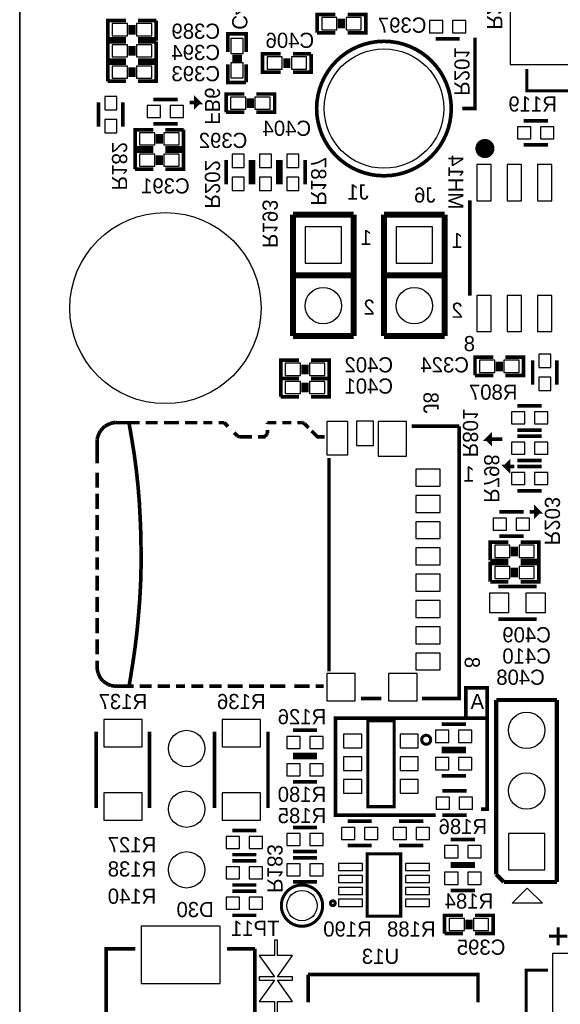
# Model space of a CAD drawing. Extents: x -53 to 531, y -106 to 304.
# Tile 17 of 66: x 0 to 23, y 27 to 68. Entities that reach past the tile are written whole.
import ezdxf
from ezdxf.enums import TextEntityAlignment as Align

# ---------------------------------------------------------------- set-up
doc = ezdxf.new("R2010")
doc.units = 0
for name, color, linetype in [('BOARD_GEOMETRY_OUTLINE', 3, 'CONTINUOUS'), ('BOARD_GEOMETRY_SILKSCREEN_B', 1, 'CONTINUOUS'), ('PACKAGE_GEOMETRY_SILKSCREEN_B', 4, 'CONTINUOUS'), ('PIN_B', 5, 'CONTINUOUS'), ('REF_DES_SILKSCREEN_B', 6, 'CONTINUOUS')]:
    doc.layers.add(name, color=color, linetype=linetype)

msp = doc.modelspace()

# ---------------------------------------------------------------- linework, layer by layer
at = {"layer": 'BOARD_GEOMETRY_OUTLINE'}
msp.add_lwpolyline([(177.8, 1.016), (176.784, 0), (175.33874, 0), (1.524, 0), (1.016, 0), (0, 1.016), (0, 2.921), (0, 116.84), (0, 118.364), (1.016, 119.38), (2.54, 119.38), (174.93234, 119.38), (176.784, 119.38), (177.8, 118.364), (177.8, 116.80444), (177.8, 4.445), (177.8, 4.572)], close=True, dxfattribs=at)
msp.add_lwpolyline([(0, 116.84), (0, 2.921)], dxfattribs=at)
at = {"layer": 'BOARD_GEOMETRY_SILKSCREEN_B', "const_width": 0.1524}
for points in [[(19.05, 67.7418), (19.05, 64.77), (18.6436, 64.77)], [(19.05, 67.564), (19.05, 66.4464)], [(19.05, 66.1416), (19.05, 64.77), (18.5166, 64.77)], [(7.112, 65.024), (7.493, 65.024), (7.366, 65.151), (7.366, 64.897), (7.493, 65.024)], [(20.193, 50.927), (19.558, 50.927), (19.685, 51.054), (19.685, 50.8), (19.558, 50.927)], [(20.701, 49.784), (20.32, 49.784), (20.447, 49.657), (20.447, 49.911), (20.32, 49.784)], [(21.336, 47.879), (21.717, 47.879), (21.59, 48.006), (21.59, 47.752), (21.717, 47.879)], [(17.018, 39.243), (19.558, 39.243), (19.558, 40.513), (18.669, 40.513), (18.669, 39.243)], [(17.399, 35.179), (13.208, 35.179), (13.208, 39.243), (17.018, 39.243)], [(19.558, 39.243), (19.558, 35.433), (19.304, 35.433)]]:
    msp.add_lwpolyline(points, dxfattribs=at)
at = {"layer": 'PACKAGE_GEOMETRY_SILKSCREEN_B'}
for points, const_width in [([(4.445, 68.453), (3.683, 68.453), (3.683, 67.691), (4.445, 67.691)], 0.1524), ([(4.953, 67.691), (5.715, 67.691), (5.715, 68.453)], 0.1524), ([(5.715, 68.453), (4.953, 68.453)], 0.1524), ([(13.208, 68.707), (12.446, 68.707), (12.446, 67.945)], 0.1524), ([(13.3858, 68.1228), (13.3858, 68.5292)], 0.1524), ([(13.5382, 68.1228), (13.5382, 68.5292)], 0.1524), ([(13.716, 67.945), (14.478, 67.945), (14.478, 68.707), (13.716, 68.707)], 0.1524), ([(4.6228, 68.2752), (4.6228, 67.8688)], 0.1524), ([(4.7752, 68.2752), (4.7752, 67.8688)], 0.1524), ([(4.445, 67.564), (3.683, 67.564), (3.683, 66.802), (4.445, 66.802)], 0.1524), ([(4.953, 66.802), (5.715, 66.802), (5.715, 67.564)], 0.1524), ([(5.715, 67.564), (4.953, 67.564)], 0.1524), ([(9.4742, 67.1322), (9.4742, 67.8942), (8.7122, 67.8942), (8.7122, 67.1322)], 0.1524), ([(12.446, 67.945), (13.208, 67.945)], 0.1524), ([(17.399, 67.691), (18.415, 67.691)], 0.1524), ([(4.6228, 67.3862), (4.6228, 66.9798)], 0.1524), ([(4.7752, 67.3862), (4.7752, 66.9798)], 0.1524), ([(9.2964, 66.9544), (8.89, 66.9544)], 0.1524), ([(9.2964, 66.802), (8.89, 66.802)], 0.1524), ([(10.922, 67.056), (10.16, 67.056), (10.16, 66.294), (10.922, 66.294)], 0.1524), ([(11.0998, 66.8782), (11.0998, 66.4718)], 0.1524), ([(11.2522, 66.8782), (11.2522, 66.4718)], 0.1524), ([(11.43, 66.294), (12.192, 66.294), (12.192, 67.056)], 0.1524), ([(12.192, 67.056), (11.43, 67.056)], 0.1524), ([(4.445, 66.675), (3.683, 66.675), (3.683, 65.913)], 0.1524), ([(4.6228, 66.0908), (4.6228, 66.4972)], 0.1524), ([(4.7752, 66.0908), (4.7752, 66.4972)], 0.1524), ([(4.953, 65.913), (5.715, 65.913), (5.715, 66.675), (4.953, 66.675)], 0.1524), ([(8.7122, 66.6242), (8.7122, 65.8622), (9.4742, 65.8622)], 0.1524), ([(9.4742, 65.8622), (9.4742, 66.6242)], 0.1524), ([(21.21916, 66.421), (21.21916, 65.51803), (28.81884, 65.51803)], 0.127), ([(3.683, 65.913), (4.445, 65.913)], 0.1524), ([(6.604, 65.151), (5.588, 65.151)], 0.1524), ([(9.398, 65.3796), (8.636, 65.3796), (8.636, 64.6176)], 0.1524), ([(9.5758, 64.7954), (9.5758, 65.2018)], 0.1524), ([(9.7282, 64.7954), (9.7282, 65.2018)], 0.1524), ([(9.906, 64.6176), (10.668, 64.6176), (10.668, 65.3796), (9.906, 65.3796)], 0.1524), ([(3.302, 65.024), (3.302, 64.008)], 0.1524), ([(4.318, 65.024), (4.318, 64.008)], 0.1524), ([(8.636, 64.6176), (9.398, 64.6176)], 0.1524), ([(21.082, 64.262), (22.098, 64.262)], 0.1524), ([(5.588, 63.881), (4.826, 63.881), (4.826, 63.119), (5.588, 63.119)], 0.1524), ([(6.604, 64.135), (5.588, 64.135)], 0.1524), ([(6.096, 63.119), (6.858, 63.119), (6.858, 63.881)], 0.1524), ([(6.858, 63.881), (6.096, 63.881)], 0.1524), ([(5.7658, 63.7032), (5.7658, 63.2968)], 0.1524), ([(5.9182, 63.7032), (5.9182, 63.2968)], 0.1524), ([(21.082, 63.246), (22.098, 63.246)], 0.1524), ([(5.588, 62.992), (4.826, 62.992), (4.826, 62.23)], 0.1524), ([(5.7658, 62.4078), (5.7658, 62.8142)], 0.1524), ([(5.9182, 62.4078), (5.9182, 62.8142)], 0.1524), ([(6.096, 62.23), (6.858, 62.23), (6.858, 62.992), (6.096, 62.992)], 0.1524), ([(8.636, 62.611), (8.636, 61.595)], 0.1524), ([(9.652, 62.611), (9.652, 61.595)], 0.1524), ([(9.779, 62.611), (9.779, 61.595)], 0.1524), ([(10.795, 62.611), (10.795, 61.595)], 0.1524), ([(10.922, 61.595), (10.922, 62.611)], 0.1524), ([(11.938, 61.595), (11.938, 62.611)], 0.1524), ([(4.826, 62.23), (5.588, 62.23)], 0.1524), ([(18.836132, 60.927996), (18.836132, 56.928004)], 0.150114), ([(11.43, 55.245), (11.43, 60.325)], 0.254), ([(11.43, 60.325), (13.97, 60.325)], 0.254), ([(13.97, 60.325), (11.43, 60.325)], 0.1778), ([(11.43, 60.325), (11.43, 55.245)], 0.1778), ([(13.97, 60.325), (13.97, 55.245)], 0.254), ([(13.97, 55.245), (13.97, 60.325)], 0.1778), ([(15.24, 55.245), (15.24, 60.325)], 0.254), ([(15.24, 60.325), (17.78, 60.325)], 0.254), ([(17.78, 60.325), (15.24, 60.325)], 0.1778), ([(15.24, 60.325), (15.24, 55.245)], 0.1778), ([(17.78, 60.325), (17.78, 55.245)], 0.254), ([(17.78, 55.245), (17.78, 60.325)], 0.1778), ([(11.43, 57.785), (13.97, 57.785)], 0.254), ([(15.24, 57.785), (17.78, 57.785)], 0.254), ([(13.97, 55.245), (11.43, 55.245)], 0.254), ([(11.43, 55.245), (13.97, 55.245)], 0.1778), ([(17.78, 55.245), (15.24, 55.245)], 0.254), ([(15.24, 55.245), (17.78, 55.245)], 0.1778), ([(19.812, 54.356), (19.05, 54.356), (19.05, 53.594)], 0.1524), ([(20.32, 53.594), (21.082, 53.594), (21.082, 54.356), (20.32, 54.356)], 0.1524), ([(11.684, 54.229), (10.922, 54.229), (10.922, 53.467)], 0.1524), ([(11.8618, 53.6448), (11.8618, 54.0512)], 0.1524), ([(12.0142, 53.6448), (12.0142, 54.0512)], 0.1524), ([(12.192, 53.467), (12.954, 53.467), (12.954, 54.229), (12.192, 54.229)], 0.1524), ([(19.9898, 53.7718), (19.9898, 54.1782)], 0.1524), ([(20.1422, 53.7718), (20.1422, 54.1782)], 0.1524), ([(21.463, 54.229), (21.463, 53.213)], 0.1524), ([(22.479, 54.229), (22.479, 53.213)], 0.1524), ([(19.05, 53.594), (19.812, 53.594)], 0.1524), ([(10.922, 53.467), (11.684, 53.467)], 0.1524), ([(11.684, 53.467), (10.922, 53.467), (10.922, 52.705)], 0.1524), ([(11.8618, 52.8828), (11.8618, 53.2892)], 0.1524), ([(12.0142, 52.8828), (12.0142, 53.2892)], 0.1524), ([(12.192, 52.705), (12.954, 52.705), (12.954, 53.467), (12.192, 53.467)], 0.1524), ([(10.922, 52.705), (11.684, 52.705)], 0.1524), ([(21.844, 52.324), (20.828, 52.324)], 0.1524), ([(3.4544, 51.359562), (3.560826, 51.465988)], 0.1524), ([(3.560826, 51.465988), (3.676142, 51.528218)], 0.1524), ([(3.676142, 51.528218), (3.782568, 51.581304)], 0.1524), ([(3.782568, 51.581304), (3.888994, 51.607974)], 0.1524), ([(3.888994, 51.607974), (3.99542, 51.6255)], 0.1524), ([(3.99542, 51.6255), (4.03987, 51.6255)], 0.1524), ([(4.572, 51.616864), (4.03987, 51.616864)], 0.1524), ([(4.572, 51.616864), (5.0165, 51.616864)], 0.1524), ([(4.572, 51.616864), (4.68757, 50.942494)], 0.1524), ([(5.2705, 51.616864), (5.7785, 51.616864)], 0.1524), ([(6.0325, 51.616864), (6.6675, 51.616864)], 0.1524), ([(6.9215, 51.616864), (7.4295, 51.616864)], 0.1524), ([(7.6835, 51.616864), (8.0645, 51.616864)], 0.1524), ([(8.3185, 51.616864), (8.555228, 51.616864)], 0.1524), ([(8.718296, 51.453796), (8.555228, 51.616864)], 0.1524), ([(10.364978, 51.616864), (10.7315, 51.616864)], 0.1524), ([(10.364978, 51.562), (10.364978, 51.616864)], 0.1524), ([(10.9855, 51.616864), (11.3665, 51.616864)], 0.1524), ([(11.6205, 51.616864), (11.784076, 51.616864)], 0.1524), ([(11.784076, 51.6255), (11.837416, 51.616864)], 0.1524), ([(11.837416, 51.616864), (11.890756, 51.590194)], 0.1524), ([(11.890756, 51.590194), (11.926062, 51.563524)], 0.1524), ([(11.926062, 51.563524), (12.090146, 51.397154)], 0.1524), ([(16.397986, 51.465988), (18.391378, 51.465988)], 0.1524), ([(18.391378, 51.465988), (18.391378, 40.06596), (16.830802, 40.06596)], 0.1524), ([(3.268218, 51.040284), (3.312414, 51.14671)], 0.1524), ([(3.312414, 51.14671), (3.365754, 51.253136)], 0.1524), ([(3.365754, 51.253136), (3.4544, 51.359562)], 0.1524), ([(9.096248, 51.07559), (8.972296, 51.199796)], 0.1524), ([(9.140698, 51.04892), (9.096248, 51.07559)], 0.1524), ([(9.193784, 51.022504), (9.140698, 51.04892)], 0.1524), ([(10.284968, 51.05781), (10.231882, 51.031394)], 0.1524), ([(10.329418, 51.11115), (10.284968, 51.05781)], 0.1524), ([(10.356088, 51.16449), (10.329418, 51.11115)], 0.1524), ([(10.364978, 51.217576), (10.356088, 51.16449)], 0.1524), ([(10.364978, 51.217576), (10.364978, 51.308)], 0.1524), ([(12.21613, 51.269138), (12.475464, 51.006248)], 0.1524), ([(21.844, 51.308), (20.828, 51.308)], 0.1524), ([(21.844, 51.054), (20.828, 51.054)], 0.1524), ([(3.241548, 50.924714), (3.268218, 51.040284)], 0.1524), ([(3.241548, 50.818288), (3.241548, 50.924714)], 0.1524), ([(3.241548, 50.818288), (3.241548, 49.911)], 0.1524), ([(4.68757, 50.942494), (4.793996, 50.277268)], 0.1524), ([(9.238234, 51.022504), (9.193784, 51.022504)], 0.1524), ([(9.7155, 51.022504), (9.238234, 51.022504)], 0.1524), ([(10.256774, 51.022504), (9.9695, 51.022504)], 0.1524), ([(10.231882, 51.031394), (10.178542, 51.022504)], 0.1524), ([(10.274554, 51.022504), (10.256774, 51.022504)], 0.1524), ([(12.438888, 51.018186), (12.765024, 51.018186)], 0.1524), ([(4.793996, 50.277268), (4.882642, 49.603152)], 0.1524), ([(12.941554, 41.209976), (12.941554, 50.143918)], 0.1524), ([(21.844, 50.038), (20.828, 50.038)], 0.1524), ([(3.241548, 49.53), (3.241548, 48.895)], 0.1524), ([(4.882642, 49.603152), (4.953508, 48.928782)], 0.1524), ([(21.844, 49.784), (20.828, 49.784)], 0.1524), ([(3.241548, 48.641), (3.241548, 48.006)], 0.1524), ([(4.953508, 48.928782), (5.006848, 48.263556)], 0.1524), ([(21.844, 48.768), (20.828, 48.768)], 0.1524), ([(5.006848, 48.263556), (5.042408, 47.58944)], 0.1524), ([(3.241548, 47.752), (3.241548, 47.117)], 0.1524), ([(20.066, 47.879), (21.082, 47.879)], 0.1524), ([(5.042408, 47.58944), (5.068824, 46.915324)], 0.1524), ([(3.241548, 46.863), (3.241548, 46.228)], 0.1524), ([(5.068824, 46.915324), (5.077714, 46.249844)], 0.1524), ([(20.447, 46.609), (19.685, 46.609), (19.685, 45.847)], 0.1524), ([(20.066, 46.863), (21.082, 46.863)], 0.1524), ([(20.955, 45.847), (21.717, 45.847), (21.717, 46.609), (20.955, 46.609)], 0.1524), ([(5.077714, 46.249844), (5.077714, 45.575728)], 0.1524), ([(20.6248, 46.0248), (20.6248, 46.4312)], 0.1524), ([(20.7772, 46.0248), (20.7772, 46.4312)], 0.1524), ([(3.241548, 45.974), (3.241548, 45.466)], 0.1524), ([(19.685, 45.847), (20.447, 45.847)], 0.1524), ([(20.447, 45.72), (19.685, 45.72), (19.685, 44.958)], 0.1524), ([(20.955, 44.958), (21.717, 44.958), (21.717, 45.72), (20.955, 45.72)], 0.1524), ([(5.077714, 45.575728), (5.059934, 44.901612)], 0.1524), ([(20.6248, 45.1358), (20.6248, 45.5422)], 0.1524), ([(20.7772, 45.1358), (20.7772, 45.5422)], 0.1524), ([(3.241548, 45.212), (3.241548, 44.577)], 0.1524), ([(5.059934, 44.901612), (5.024628, 44.236132)], 0.1524), ([(19.685, 44.958), (20.447, 44.958)], 0.1524), ([(21.6281, 44.7548), (20.0279, 44.7548)], 0.1524), ([(3.241548, 44.323), (3.241548, 43.688)], 0.1524), ([(5.024628, 44.236132), (4.971288, 43.562016)], 0.1524), ([(3.241548, 43.434), (3.241548, 42.799)], 0.1524), ([(4.971288, 43.562016), (4.909312, 42.8879)], 0.1524), ([(20.0279, 43.3832), (21.6281, 43.3832)], 0.1524), ([(4.909312, 42.8879), (4.829302, 42.21353)], 0.1524), ([(3.241548, 42.545), (3.241548, 41.91)], 0.1524), ([(4.829302, 42.21353), (4.731766, 41.548304)], 0.1524), ([(3.241548, 41.656), (3.241548, 41.379648)], 0.1524), ([(3.241548, 41.344088), (3.241548, 41.379648)], 0.1524), ([(3.250438, 41.237916), (3.241548, 41.344088)], 0.1524), ([(3.285744, 41.1226), (3.250438, 41.237916)], 0.1524), ([(4.731766, 41.548304), (4.62534, 40.874188)], 0.1524), ([(3.330194, 41.01592), (3.285744, 41.1226)], 0.1524), ([(3.392424, 40.900604), (3.330194, 41.01592)], 0.1524), ([(3.48996, 40.794178), (3.392424, 40.900604)], 0.1524), ([(3.605276, 40.714422), (3.48996, 40.794178)], 0.1524), ([(4.62534, 40.874188), (4.572, 40.581326)], 0.1524), ([(3.711702, 40.652192), (3.605276, 40.714422)], 0.1524), ([(3.827018, 40.607996), (3.711702, 40.652192)], 0.1524), ([(3.933444, 40.590216), (3.827018, 40.607996)], 0.1524), ([(4.03987, 40.581326), (3.933444, 40.590216)], 0.1524), ([(4.572, 40.581326), (4.03987, 40.581326)], 0.1524), ([(4.572, 40.581326), (4.7625, 40.581326)], 0.1524), ([(5.0165, 40.581326), (5.5245, 40.581326)], 0.1524), ([(5.7785, 40.581326), (6.2865, 40.581326)], 0.1524), ([(6.5405, 40.581326), (6.9215, 40.581326)], 0.1524), ([(7.1755, 40.581326), (7.6835, 40.581326)], 0.1524), ([(7.9375, 40.581326), (8.4455, 40.581326)], 0.1524), ([(8.6995, 40.581326), (9.3345, 40.581326)], 0.1524), ([(9.5885, 40.581326), (10.2235, 40.581326)], 0.1524), ([(10.4775, 40.581326), (11.1125, 40.581326)], 0.1524), ([(11.4935, 40.581326), (12.1285, 40.581326)], 0.1524), ([(12.3825, 40.581326), (12.71651, 40.581326)], 0.1524), ([(15.129002, 40.06596), (14.280642, 40.06596)], 0.1524), ([(19.939, 40.005), (19.939, 32.7025)], 0.1778), ([(22.479, 40.005), (19.939, 40.005)], 0.1778), ([(22.479, 32.385), (22.479, 40.005)], 0.1778), ([(15.66291, 35.537902), (14.56309, 35.537902), (14.56309, 39.138098), (15.66291, 39.138098), (15.66291, 35.537902)], 0.127), ([(3.2004, 35.4838), (3.2004, 38.6842)], 0.1524), ([(5.4356, 38.6842), (5.4356, 35.4838)], 0.1524), ([(8.1534, 35.4838), (8.1534, 38.6842)], 0.1524), ([(10.3886, 38.6842), (10.3886, 35.4838)], 0.1524), ([(11.43, 38.735), (12.446, 38.735)], 0.1524), ([(18.669, 38.989), (17.653, 38.989)], 0.1524), ([(18.669, 37.973), (17.653, 37.973)], 0.1524), ([(11.43, 37.719), (12.446, 37.719)], 0.1524), ([(11.43, 37.592), (12.446, 37.592)], 0.1524), ([(17.653, 37.846), (18.669, 37.846)], 0.1524), ([(17.653, 36.83), (18.669, 36.83)], 0.1524), ([(11.43, 36.576), (12.446, 36.576)], 0.1524), ([(17.6784, 36.195), (18.6944, 36.195)], 0.1524), ([(17.6784, 35.179), (18.6944, 35.179)], 0.1524), ([(11.43, 34.671), (12.446, 34.671)], 0.1524), ([(13.716, 34.925), (14.732, 34.925)], 0.1524), ([(15.875, 34.925), (16.891, 34.925)], 0.1524), ([(8.89, 34.544), (9.906, 34.544)], 0.1524), ([(18.034, 34.163), (19.05, 34.163)], 0.1524), ([(13.716, 33.909), (14.732, 33.909)], 0.1524), ([(15.875, 33.909), (16.891, 33.909)], 0.1524), ([(8.89, 33.528), (9.906, 33.528)], 0.1524), ([(11.43, 33.655), (12.446, 33.655)], 0.1524), ([(11.43, 33.401), (12.446, 33.401)], 0.1524), ([(14.539976, 33.557972), (15.940024, 33.557972), (15.940024, 30.958028), (14.539976, 30.958028), (14.539976, 33.557972)], 0.127), ([(9.906, 33.274), (8.89, 33.274)], 0.1524), ([(18.034, 33.147), (19.05, 33.147)], 0.1524), ([(18.034, 33.0454), (19.05, 33.0454)], 0.1524), ([(19.939, 32.7025), (20.2565, 32.385)], 0.1778), ([(9.906, 32.258), (8.89, 32.258)], 0.1524), ([(11.43, 32.385), (12.446, 32.385)], 0.1524), ([(20.2565, 32.385), (22.479, 32.385)], 0.1778), ([(8.89, 32.004), (9.906, 32.004)], 0.1524), ([(18.034, 32.0294), (19.05, 32.0294)], 0.1524), ([(8.89, 30.988), (9.906, 30.988)], 0.1524), ([(18.542, 30.988), (17.78, 30.988), (17.78, 30.226)], 0.1524), ([(19.05, 30.226), (19.812, 30.226), (19.812, 30.988), (19.05, 30.988)], 0.1524), ([(18.7198, 30.4038), (18.7198, 30.8102)], 0.1524), ([(18.8722, 30.4038), (18.8722, 30.8102)], 0.1524), ([(22.5298, 30.490668), (22.5298, 29.728668)], 0.127), ([(22.5298, 30.490668), (22.5298, 29.728668)], 0.127), ([(22.5298, 30.490668), (22.5298, 29.728668)], 0.127), ([(17.78, 30.226), (18.542, 30.226)], 0.1524), ([(22.1488, 30.109668), (22.9108, 30.109668)], 0.127), ([(22.1488, 30.109668), (22.9108, 30.109668)], 0.127), ([(22.1488, 30.109668), (22.9108, 30.109668)], 0.127), ([(4.778248, 22.480016), (3.621024, 22.480016), (3.621024, 29.589984), (4.832604, 29.589984)], 0.150114), ([(8.675878, 29.589984), (9.840976, 29.589984)], 0.150114), ([(9.840976, 29.589984), (9.840976, 22.480016), (8.679434, 22.480016)], 0.150114), ([(12.066016, 27.344878), (12.066016, 28.509976)], 0.150114), ([(12.066016, 28.509976), (19.175984, 28.509976), (19.175984, 27.348434)], 0.150114), ([(22.098, 28.69184), (21.19503, 28.69184), (21.19503, 21.09216), (22.098, 21.09216)], 0.127)]:
    msp.add_lwpolyline(points, dxfattribs=dict(at, const_width=const_width))
for points, const_width in [([(18.056098, 64.77, 1), (12.423902, 64.77, 1), (18.056098, 64.77)], 0.1524), ([(19.665442, 63.097664, 1.000315), (19.265138, 63.09741, 0.999685), (19.665442, 63.097664)], 0.40005), ([(17.195038, 38.339522, 0.999883), (16.819372, 38.339522, 1.000117), (17.195038, 38.339522)], 0.127), ([(12.6746, 31.3944, 1), (10.9474, 31.3944, 1), (12.6746, 31.3944)], 0.127), ([(13.199618, 31.494476, 0.99997), (12.99972, 31.49473, 1.00003), (13.199618, 31.494476)], 0.127)]:
    msp.add_lwpolyline(points, format="xyb", dxfattribs=dict(at, const_width=const_width))
msp.add_lwpolyline([(21.8694, 31.496), (20.5994, 31.496), (21.2344, 32.131)], close=True, dxfattribs=at)
msp.add_lwpolyline([(10.7823, 26.742644), (10.7823, 27.377644), (11.4173, 27.377644), (10.782808, 28.277312), (10.782808, 28.27782), (11.4173, 28.27782), (11.4173, 28.27909), (11.417808, 28.27909), (11.417808, 28.40609), (10.782808, 28.40609), (11.417808, 29.30652), (10.782808, 29.30652), (10.782808, 29.94152), (10.655808, 29.94152), (10.655808, 29.30652), (10.020808, 29.30652), (10.6553, 28.406852), (10.6553, 28.40609), (10.020808, 28.40609), (10.020808, 28.40482), (10.0203, 28.40482), (10.0203, 28.27782), (10.6553, 28.27782), (10.0203, 27.377644), (10.6553, 27.377644), (10.6553, 26.742644)], dxfattribs=at)
at = {"layer": 'PIN_B'}
for points in [[(20.519136, 69.017896), (20.519136, 66.618104), (23.11908, 66.618104), (23.11908, 69.017896)], [(12.6365, 68.58), (12.6365, 68.072), (13.2715, 68.072), (13.2715, 68.58)], [(13.6525, 68.58), (13.6525, 68.072), (14.2875, 68.072), (14.2875, 68.58)], [(17.145, 67.945), (17.7038, 67.945), (17.7038, 68.453), (17.145, 68.453)], [(18.1102, 67.945), (18.669, 67.945), (18.669, 68.453), (18.1102, 68.453)], [(4.5085, 67.818), (4.5085, 68.326), (3.8735, 68.326), (3.8735, 67.818)], [(5.5245, 67.818), (5.5245, 68.326), (4.8895, 68.326), (4.8895, 67.818)], [(8.8392, 67.0687), (9.3472, 67.0687), (9.3472, 67.7037), (8.8392, 67.7037)], [(4.5085, 66.929), (4.5085, 67.437), (3.8735, 67.437), (3.8735, 66.929)], [(5.5245, 66.929), (5.5245, 67.437), (4.8895, 67.437), (4.8895, 66.929)], [(10.9855, 66.421), (10.9855, 66.929), (10.3505, 66.929), (10.3505, 66.421)], [(12.0015, 66.421), (12.0015, 66.929), (11.3665, 66.929), (11.3665, 66.421)], [(3.8735, 66.548), (3.8735, 66.04), (4.5085, 66.04), (4.5085, 66.548)], [(4.8895, 66.548), (4.8895, 66.04), (5.5245, 66.04), (5.5245, 66.548)], [(8.8392, 66.0527), (9.3472, 66.0527), (9.3472, 66.6877), (8.8392, 66.6877)], [(3.556, 65.278), (3.556, 64.7192), (4.064, 64.7192), (4.064, 65.278)], [(8.8265, 65.2526), (8.8265, 64.7446), (9.4615, 64.7446), (9.4615, 65.2526)], [(9.8425, 65.2526), (9.8425, 64.7446), (10.4775, 64.7446), (10.4775, 65.2526)], [(5.8928, 64.897), (5.334, 64.897), (5.334, 64.389), (5.8928, 64.389)], [(6.858, 64.897), (6.2992, 64.897), (6.2992, 64.389), (6.858, 64.389)], [(3.556, 64.3128), (3.556, 63.754), (4.064, 63.754), (4.064, 64.3128)], [(20.828, 63.5), (21.3868, 63.5), (21.3868, 64.008), (20.828, 64.008)], [(21.7932, 63.5), (22.352, 63.5), (22.352, 64.008), (21.7932, 64.008)], [(5.6515, 63.246), (5.6515, 63.754), (5.0165, 63.754), (5.0165, 63.246)], [(6.6675, 63.246), (6.6675, 63.754), (6.0325, 63.754), (6.0325, 63.246)], [(5.0165, 62.865), (5.0165, 62.357), (5.6515, 62.357), (5.6515, 62.865)], [(6.0325, 62.865), (6.0325, 62.357), (6.6675, 62.357), (6.6675, 62.865)], [(8.89, 62.865), (8.89, 62.3062), (9.398, 62.3062), (9.398, 62.865)], [(10.033, 62.865), (10.033, 62.3062), (10.541, 62.3062), (10.541, 62.865)], [(11.684, 62.3062), (11.684, 62.865), (11.176, 62.865), (11.176, 62.3062)], [(19.730974, 62.427866), (19.131026, 62.427866), (19.131026, 60.90793), (19.730974, 60.90793)], [(21.000974, 62.427866), (20.401026, 62.427866), (20.401026, 60.90793), (21.000974, 60.90793)], [(22.270974, 62.427866), (21.671026, 62.427866), (21.671026, 60.90793), (22.270974, 60.90793)], [(8.89, 61.8998), (8.89, 61.341), (9.398, 61.341), (9.398, 61.8998)], [(10.033, 61.8998), (10.033, 61.341), (10.541, 61.341), (10.541, 61.8998)], [(11.684, 61.341), (11.684, 61.8998), (11.176, 61.8998), (11.176, 61.341)], [(13.462, 59.817), (11.938, 59.817), (11.938, 58.293), (13.462, 58.293)], [(17.272, 59.817), (15.748, 59.817), (15.748, 58.293), (17.272, 58.293)], [(19.730974, 56.94807), (19.131026, 56.94807), (19.131026, 55.428134), (19.730974, 55.428134)], [(21.000974, 56.94807), (20.401026, 56.94807), (20.401026, 55.428134), (21.000974, 55.428134)], [(22.270974, 56.94807), (21.671026, 56.94807), (21.671026, 55.428134), (22.270974, 55.428134)], [(21.717, 54.483), (21.717, 53.9242), (22.225, 53.9242), (22.225, 54.483)], [(11.1125, 54.102), (11.1125, 53.594), (11.7475, 53.594), (11.7475, 54.102)], [(12.1285, 54.102), (12.1285, 53.594), (12.7635, 53.594), (12.7635, 54.102)], [(19.2405, 54.229), (19.2405, 53.721), (19.8755, 53.721), (19.8755, 54.229)], [(20.2565, 54.229), (20.2565, 53.721), (20.8915, 53.721), (20.8915, 54.229)], [(11.1125, 53.34), (11.1125, 52.832), (11.7475, 52.832), (11.7475, 53.34)], [(12.1285, 53.34), (12.1285, 52.832), (12.7635, 52.832), (12.7635, 53.34)], [(21.717, 53.5178), (21.717, 52.959), (22.225, 52.959), (22.225, 53.5178)], [(21.1328, 52.07), (20.574, 52.07), (20.574, 51.562), (21.1328, 51.562)], [(22.098, 52.07), (21.5392, 52.07), (21.5392, 51.562), (22.098, 51.562)], [(12.847066, 50.267616), (13.736066, 50.267616), (13.736066, 51.664616), (12.847066, 51.664616)], [(14.085824, 50.658014), (14.797024, 50.658014), (14.797024, 51.674014), (14.085824, 51.674014)], [(14.994636, 50.21707), (16.188436, 50.21707), (16.188436, 51.66487), (14.994636, 51.66487)], [(21.1328, 50.8), (20.574, 50.8), (20.574, 50.292), (21.1328, 50.292)], [(22.098, 50.8), (21.5392, 50.8), (21.5392, 50.292), (22.098, 50.292)], [(16.5735, 48.960278), (17.5895, 48.960278), (17.5895, 49.671478), (16.5735, 49.671478)], [(21.1328, 49.53), (20.574, 49.53), (20.574, 49.022), (21.1328, 49.022)], [(22.098, 49.53), (21.5392, 49.53), (21.5392, 49.022), (22.098, 49.022)], [(16.5735, 47.860458), (17.5895, 47.860458), (17.5895, 48.571658), (16.5735, 48.571658)], [(16.5735, 46.760384), (17.5895, 46.760384), (17.5895, 47.471584), (16.5735, 47.471584)], [(19.812, 47.117), (20.3708, 47.117), (20.3708, 47.625), (19.812, 47.625)], [(20.7772, 47.117), (21.336, 47.117), (21.336, 47.625), (20.7772, 47.625)], [(16.5735, 45.66031), (17.5895, 45.66031), (17.5895, 46.37151), (16.5735, 46.37151)], [(19.8755, 46.482), (19.8755, 45.974), (20.5105, 45.974), (20.5105, 46.482)], [(20.8915, 46.482), (20.8915, 45.974), (21.5265, 45.974), (21.5265, 46.482)], [(19.8755, 45.593), (19.8755, 45.085), (20.5105, 45.085), (20.5105, 45.593)], [(20.8915, 45.593), (20.8915, 45.085), (21.5265, 45.085), (21.5265, 45.593)], [(16.5735, 44.56049), (17.5895, 44.56049), (17.5895, 45.27169), (16.5735, 45.27169)], [(16.5735, 43.460416), (17.5895, 43.460416), (17.5895, 44.171616), (16.5735, 44.171616)], [(19.6596, 43.6626), (20.4724, 43.6626), (20.4724, 44.4754), (19.6596, 44.4754)], [(21.1836, 43.6626), (21.9964, 43.6626), (21.9964, 44.4754), (21.1836, 44.4754)], [(16.5735, 42.360342), (17.5895, 42.360342), (17.5895, 43.071542), (16.5735, 43.071542)], [(16.5735, 41.260522), (17.5895, 41.260522), (17.5895, 41.971722), (16.5735, 41.971722)], [(12.844526, 39.96944), (14.038326, 39.96944), (14.038326, 41.11244), (12.844526, 41.11244)], [(15.434564, 39.96944), (16.628364, 39.96944), (16.628364, 41.11244), (15.434564, 41.11244)], [(3.5179, 39.1922), (3.5179, 38.0492), (5.1181, 38.0492), (5.1181, 39.1922)], [(8.4709, 39.1922), (8.4709, 38.0492), (10.0711, 38.0492), (10.0711, 39.1922)], [(11.176, 37.973), (11.7348, 37.973), (11.7348, 38.481), (11.176, 38.481)], [(12.1412, 37.973), (12.7, 37.973), (12.7, 38.481), (12.1412, 38.481)], [(14.3129, 38.006274), (14.3129, 38.569392), (13.552932, 38.569392), (13.552932, 38.006274)], [(16.673068, 38.006274), (16.673068, 38.569392), (15.9131, 38.569392), (15.9131, 38.006274)], [(17.9578, 38.735), (17.399, 38.735), (17.399, 38.227), (17.9578, 38.227)], [(18.923, 38.735), (18.3642, 38.735), (18.3642, 38.227), (18.923, 38.227)], [(14.3129, 37.056314), (14.3129, 37.619432), (13.552932, 37.619432), (13.552932, 37.056314)], [(16.673068, 37.056314), (16.673068, 37.619432), (15.9131, 37.619432), (15.9131, 37.056314)], [(17.399, 37.084), (17.9578, 37.084), (17.9578, 37.592), (17.399, 37.592)], [(18.3642, 37.084), (18.923, 37.084), (18.923, 37.592), (18.3642, 37.592)], [(11.176, 36.83), (11.7348, 36.83), (11.7348, 37.338), (11.176, 37.338)], [(12.1412, 36.83), (12.7, 36.83), (12.7, 37.338), (12.1412, 37.338)], [(14.3129, 36.106354), (14.3129, 36.669472), (13.552932, 36.669472), (13.552932, 36.106354)], [(16.673068, 36.106354), (16.673068, 36.669472), (15.9131, 36.669472), (15.9131, 36.106354)], [(3.5179, 36.1188), (3.5179, 34.9758), (5.1181, 34.9758), (5.1181, 36.1188)], [(8.4709, 36.1188), (8.4709, 34.9758), (10.0711, 34.9758), (10.0711, 36.1188)], [(17.4244, 35.433), (17.9832, 35.433), (17.9832, 35.941), (17.4244, 35.941)], [(18.3896, 35.433), (18.9484, 35.433), (18.9484, 35.941), (18.3896, 35.941)], [(13.462, 34.163), (14.0208, 34.163), (14.0208, 34.671), (13.462, 34.671)], [(14.4272, 34.163), (14.986, 34.163), (14.986, 34.671), (14.4272, 34.671)], [(15.621, 34.163), (16.1798, 34.163), (16.1798, 34.671), (15.621, 34.671)], [(16.5862, 34.163), (17.145, 34.163), (17.145, 34.671), (16.5862, 34.671)], [(8.636, 33.782), (9.1948, 33.782), (9.1948, 34.29), (8.636, 34.29)], [(9.6012, 33.782), (10.16, 33.782), (10.16, 34.29), (9.6012, 34.29)], [(11.176, 33.909), (11.7348, 33.909), (11.7348, 34.417), (11.176, 34.417)], [(12.1412, 33.909), (12.7, 33.909), (12.7, 34.417), (12.1412, 34.417)], [(20.447, 32.893), (21.971, 32.893), (21.971, 34.417), (20.447, 34.417)], [(17.78, 33.401), (18.3388, 33.401), (18.3388, 33.909), (17.78, 33.909)], [(18.7452, 33.401), (19.304, 33.401), (19.304, 33.909), (18.7452, 33.909)], [(9.1948, 33.02), (8.636, 33.02), (8.636, 32.512), (9.1948, 32.512)], [(10.16, 33.02), (9.6012, 33.02), (9.6012, 32.512), (10.16, 32.512)], [(11.176, 32.639), (11.7348, 32.639), (11.7348, 33.147), (11.176, 33.147)], [(12.1412, 32.639), (12.7, 32.639), (12.7, 33.147), (12.1412, 33.147)], [(13.339953, 33.158049), (13.339953, 32.858075), (14.339951, 32.858075), (14.339951, 33.158049)], [(16.140049, 33.158049), (16.140049, 32.858075), (17.140047, 32.858075), (17.140047, 33.158049)], [(13.339953, 32.657923), (13.339953, 32.357949), (14.339951, 32.357949), (14.339951, 32.657923)], [(16.140049, 32.657923), (16.140049, 32.357949), (17.140047, 32.357949), (17.140047, 32.657923)], [(17.78, 32.2834), (18.3388, 32.2834), (18.3388, 32.7914), (17.78, 32.7914)], [(18.7452, 32.2834), (19.304, 32.2834), (19.304, 32.7914), (18.7452, 32.7914)], [(8.636, 31.242), (9.1948, 31.242), (9.1948, 31.75), (8.636, 31.75)], [(9.6012, 31.242), (10.16, 31.242), (10.16, 31.75), (9.6012, 31.75)], [(13.339953, 32.158051), (13.339953, 31.858077), (14.339951, 31.858077), (14.339951, 32.158051)], [(16.140049, 32.158051), (16.140049, 31.858077), (17.140047, 31.858077), (17.140047, 32.158051)], [(13.339953, 31.657925), (13.339953, 31.357951), (14.339951, 31.357951), (14.339951, 31.657925)], [(16.140049, 31.657925), (16.140049, 31.357951), (17.140047, 31.357951), (17.140047, 31.657925)], [(8.380984, 30.534991), (5.081016, 30.534991), (5.081016, 28.134945), (8.380984, 28.134945)], [(17.9705, 30.861), (17.9705, 30.353), (18.6055, 30.353), (18.6055, 30.861)], [(18.9865, 30.861), (18.9865, 30.353), (19.6215, 30.353), (19.6215, 30.861)], [(24.694896, 29.391864), (22.295104, 29.391864), (22.295104, 26.79192), (24.694896, 26.79192)]]:
    msp.add_lwpolyline(points, close=True, dxfattribs=at)
for centre, radius in [((15.24, 64.77), 2.5019), ((6.096, 56.4134), 3.999992), ((12.7, 56.515), 0.762), ((16.51, 56.515), 0.762), ((21.209, 38.735), 0.762), ((6.985, 37.973), 0.762), ((21.209, 36.195), 0.762), ((6.985, 35.433), 0.762), ((6.985, 32.893), 0.762), ((11.811, 31.3944), 0.635)]:
    msp.add_circle(centre, radius, dxfattribs=at)

# ---------------------------------------------------------------- texts
at = {"layer": 'BOARD_GEOMETRY_SILKSCREEN_B', "text_generation_flag": 2, "width": 1.0004}
msp.add_text('A', height=0.635, dxfattribs=at).set_placement((19.431, 39.624))
at = {"layer": 'PACKAGE_GEOMETRY_SILKSCREEN_B', "text_generation_flag": 2, "width": 1.0004}
for s, p in [('1', (14.732, 59.055)), ('1', (18.542, 58.928)), ('2', (14.859, 56.134)), ('2', (18.542, 56.007)), ('8', (19.05, 54.61))]:
    msp.add_text(s, height=0.635, dxfattribs=at).set_placement(p)
msp.add_text('1', height=0.635, dxfattribs=at).set_placement((18.796, 49.149), align=Align.CENTER)
msp.add_text('8', height=0.635, rotation=270, dxfattribs=at).set_placement((18.6182, 41.57726), align=Align.CENTER)
at = {"layer": 'REF_DES_SILKSCREEN_B', "text_generation_flag": 2, "width": 1.0004}
for s, p in [('C405', (8.89, 68.072)), ('MH14', (17.9324, 60.5536))]:
    msp.add_text(s, height=0.635, rotation=270, dxfattribs=at).set_placement(p)
for s, p in [('R200', (19.558, 69.088)), ('R201', (18.1864, 66.3194)), ('FB6', (7.747, 64.8716)), ('R182', (3.8608, 62.357)), ('R187', (12.192, 61.722)), ('R202', (7.747, 61.595)), ('R193', (10.16, 59.944)), ('J8', (16.891, 52.451)), ('R801', (18.542, 51.181)), ('R798', (19.431, 49.276)), ('R203', (21.971, 47.498)), ('R183', (10.3632, 32.9438))]:
    msp.add_text(s, height=0.635, rotation=270, dxfattribs=at).set_placement(p, align=Align.CENTER)
for s, p in [('C397', (17.018, 67.945)), ('C389', (8.382, 67.691)), ('C406', (12.319, 67.31)), ('C394', (8.382, 66.802)), ('C393', (8.382, 65.913)), ('C404', (12.192, 63.627)), ('C392', (9.525, 63.119)), ('C391', (7.112, 61.214)), ('J1', (14.605, 60.96)), ('J6', (17.399, 60.833)), ('C402', (15.621, 53.721)), ('C324', (18.796, 53.721)), ('C401', (15.621, 52.832)), ('C409', (22.225, 42.418)), ('C410', (22.225, 41.529)), ('C395', (20.32, 29.337)), ('U13', (15.875, 28.956))]:
    msp.add_text(s, height=0.635, dxfattribs=at).set_placement(p)
for s, p in [('R119', (21.463, 64.643)), ('R807', (19.812, 52.578)), ('C408', (20.955, 40.64)), ('R137', (4.318, 39.624)), ('R136', (9.271, 39.624)), ('R126', (11.811, 38.989)), ('R180', (11.811, 35.7378)), ('R185', (11.811, 34.8488)), ('R186', (18.542, 34.3916)), ('R127', (4.699, 33.6296)), ('R138', (4.699, 32.6136)), ('R140', (4.699, 31.4706)), ('R184', (18.796, 31.2674)), ('D30', (7.3406, 30.9118)), ('TP11', (9.8552, 30.1244)), ('R190', (13.716, 30.099)), ('R188', (16.383, 30.099))]:
    msp.add_text(s, height=0.635, dxfattribs=at).set_placement(p, align=Align.CENTER)

doc.saveas('drawing.dxf')
